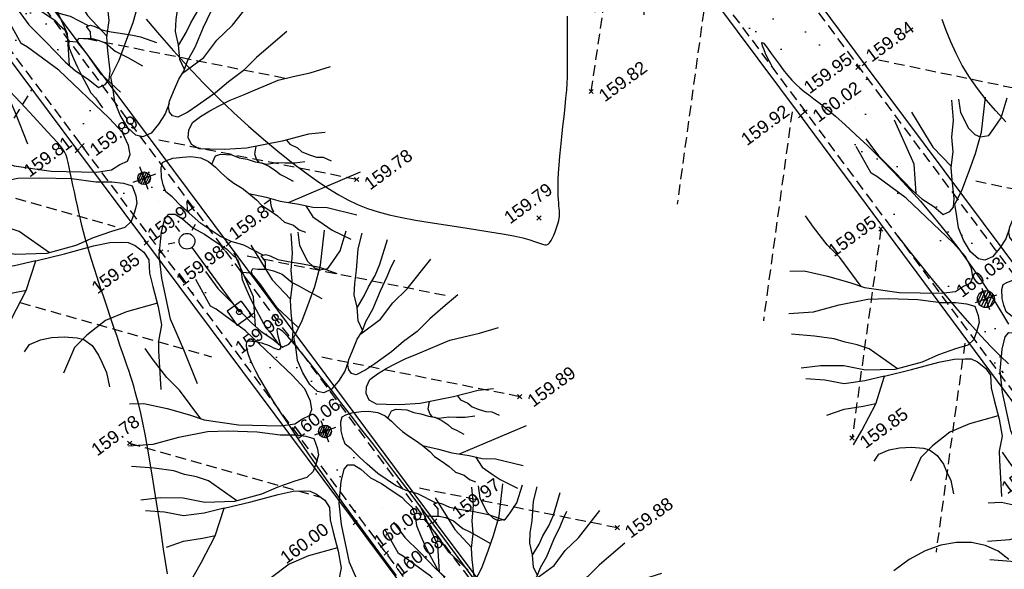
# Model space of a CAD drawing. Header units: metres. Extents: x 1575818 to 1575995, y 2263001 to 2263183.
# Tile 50 of 67: x 1575907 to 1575930, y 2263072 to 2263085. Entities that reach past the tile are written whole.
import ezdxf
from ezdxf.enums import TextEntityAlignment as Align

# ---------------------------------------------------------------- set-up
doc = ezdxf.new("R2010")
doc.units = ezdxf.units.M
doc.header["$PDMODE"] = 3
doc.header["$PDSIZE"] = 0.05
doc.linetypes.add('CACHE_100', pattern=[1.5, 1, -0.5])
doc.linetypes.add('CACHE_25', pattern=[0.375, 0.25, -0.125])
doc.layers.get('0').update_dxf_attribs({"linetype": 'CONTINUOUS'})
for name, color, linetype in [('D_CN_MAITRESSE', 34, 'CONTINUOUS'), ('D_CN_ORDINAIRE', 43, 'CONTINUOUS'), ('D_ECLAIRAGE', 220, 'CONTINUOUS'), ('D_PEINTURE', 252, 'CACHE_25'), ('D_SOCLE', 13, 'CONTINUOUS'), ('D_TROTTOIR', 7, 'CONTINUOUS'), ('TOPO_ALT', 142, 'CONTINUOUS'), ('TOPO_JIS', 7, 'CONTINUOUS'), ('V_ARBRE', 82, 'CONTINUOUS'), ('V_VEGETATION', 80, 'CONTINUOUS')]:
    doc.layers.add(name, color=color, linetype=linetype)
doc.styles.get("Standard").update_dxf_attribs({"font": 'arial.ttf'})
pattern_1 = [(348.4323, (1575893.9948, 2263027.4994), (1.99051, 2.24452), [0, -1.875]), (103.4323, (1575893.5645, 2263027.451), (-2.17856, -2.06249), [0, -3.125]), (189.4323, (1575893.5645, 2263027.451), (1.9055, -2.317125), [0, -2.5]), (216.4323, (1575893.8216, 2263027.1025), (2.749766, -1.199495), [0, -2.5]), (110.4323, (1575892.989, 2263026.757), (-1.910967, -2.31262), [0, -2.5]), (322.4323, (1575892.989, 2263026.757), (2.77299, 1.144777), [0, -2.5]), (88.4323, (1575894.7102, 2263026.951), (-2.63814, -1.42836), [0, -3.125]), (336.4323, (1575893.6816, 2263028.3447), (2.413676, 1.78162), [0, -2.5]), (211.4323, (1575893.6816, 2263028.3447), (2.63476, -1.43459), [0, -2.5]), (150.4323, (1575893.5085, 2263027.9478), (-2.586684, -1.51956), [0, -1.25]), (284.4323, (1575894.28, 2263026.9026), (2.88994, -0.80513), [0, -1.55])]

# ---------------------------------------------------------------- blocks, each defined once
blk = doc.blocks.new('194')
for p, q in [((0, -0.0285), (0, 0.0285)), ((0.0285, 0), (-0.0285, 0))]:
    blk.add_line(p, q)
for points in [[(-0.0153, 0.5064), (0.0053, 0.4057), (0.0323, 0.3437)], [(-0.1462, 0.4831), (-0.1313, 0.432), (-0.1069, 0.3801), (-0.0807, 0.3213), (-0.0651, 0.2926), (-0.044, 0.264), (-0.0281, 0.2373), (-0.0104, 0.2388), (0.0021, 0.2458), (0.0111, 0.2654), (0.0222, 0.3113), (0.0312, 0.3417), (0.0493, 0.377), (0.0586, 0.4125), (0.0767, 0.4513), (0.0903, 0.5)], [(-0.0745, 0.3099), (-0.0536, 0.3814), (-0.0623, 0.5021)], [(0.1073, 0.4968), (0.1, 0.4635), (0.1032, 0.4403), (0.1049, 0.4208), (0.1155, 0.3993), (0.1258, 0.3888), (0.1472, 0.3849), (0.1651, 0.3972), (0.1918, 0.4164), (0.2232, 0.4582)], [(-0.4405, 0.2346), (-0.406, 0.2232), (-0.355, 0.1909), (-0.3075, 0.1567), (-0.2773, 0.1317), (-0.1997, 0.0902), (-0.1007, 0.0521), (-0.0653, 0.0445), (-0.0424, 0.0497), (-0.0227, 0.0514), (-0.0119, 0.0637), (-0.0083, 0.0848), (-0.0114, 0.1186), (-0.0288, 0.1613), (-0.102, 0.3075), (-0.1528, 0.3842), (-0.1634, 0.3967), (-0.1757, 0.4726)], [(0.1153, 0.1452), (0.0987, 0.1259), (0.0754, 0.1083), (0.0521, 0.0944), (0.0309, 0.0929), (0.0166, 0.1018), (0.0044, 0.125), (-0.0023, 0.1589), (-0.0037, 0.1925), (0.0036, 0.2263), (0.0075, 0.2511), (0.0397, 0.281), (0.0739, 0.3216), (0.1007, 0.3535), (0.1332, 0.3992), (0.173, 0.4788)], [(0.1768, 0.2085), (0.1743, 0.2338), (0.1834, 0.2673), (0.1874, 0.2994), (0.1983, 0.3258), (0.2144, 0.3559), (0.2363, 0.4056), (0.2597, 0.439)], [(0.1831, 0.2662), (0.2104, 0.2885), (0.2283, 0.3061), (0.2533, 0.327), (0.2749, 0.35), (0.314, 0.4026)], [(-0.2842, 0.1374), (-0.3103, 0.2241), (-0.3293, 0.265), (-0.3466, 0.3184), (-0.3557, 0.3528)], [(0.4336, 0.21), (0.3872, 0.1927), (0.3462, 0.177), (0.3051, 0.1579), (0.2641, 0.1458), (0.2267, 0.1318), (0.1767, 0.1181), (0.1501, 0.1113), (0.1233, 0.1079), (0.1129, 0.115), (0.1094, 0.1258), (0.1112, 0.1382), (0.1183, 0.1505), (0.1346, 0.1682), (0.1562, 0.1911), (0.1741, 0.2053), (0.1921, 0.2263), (0.2188, 0.2492), (0.253, 0.2864), (0.2817, 0.3144), (0.2996, 0.3339), (0.3139, 0.3479)], [(0.1692, 0.2014), (0.2292, 0.2189), (0.2721, 0.247), (0.3185, 0.268), (0.4, 0.3184)], [(-0.4791, 0.1354), (-0.4193, 0.1186), (-0.3521, 0.1127), (-0.2795, 0.1016), (-0.2299, 0.0851), (-0.1611, 0.0578), (-0.1098, 0.0308), (-0.0745, 0.0181), (-0.0498, 0.0055), (-0.0322, -0.007), (-0.0324, -0.0321), (-0.036, -0.0498), (-0.0485, -0.0674), (-0.063, -0.085), (-0.0825, -0.0936), (-0.1146, -0.0916), (-0.1605, -0.0912), (-0.205, -0.0942), (-0.2759, -0.0882), (-0.3466, -0.0647), (-0.3942, -0.0359), (-0.4489, -0.0157), (-0.4967, -0.0047)], [(0.4374, -0.0442), (0.3993, -0.0348), (0.3353, -0.0291), (0.2503, -0.0157), (0.2007, -0.0011), (0.1687, 0.0116), (0.1457, 0.0208), (0.1317, 0.0367), (0.1301, 0.0545), (0.1373, 0.0705), (0.1516, 0.0845), (0.1748, 0.0916), (0.1997, 0.0965), (0.2228, 0.0999), (0.253, 0.1033), (0.2869, 0.1047), (0.3171, 0.1062), (0.3473, 0.1078), (0.3758, 0.1093), (0.4113, 0.1053), (0.4521, 0.0996), (0.5019, 0.0974)], [(-0.2695, -0.0887), (-0.3195, -0.0169), (-0.3443, 0.0028), (-0.3706, 0.0191), (-0.3936, 0.037), (-0.4376, 0.0602), (-0.4902, 0.0843)], [(0.2018, -0.266), (0.1666, -0.2282), (0.1419, -0.2102), (0.1207, -0.1888), (0.0892, -0.1459), (0.0717, -0.1136), (0.0595, -0.0904), (0.0473, -0.0638), (0.0367, -0.0476), (0.0369, -0.0298), (0.0388, -0.0121), (0.046, 0.009), (0.0534, 0.0197), (0.0639, 0.0215), (0.0799, 0.0214), (0.103, 0.0158), (0.1207, 0.0103), (0.1421, -0.0006), (0.1561, -0.0148), (0.1666, -0.0327), (0.1752, -0.0505), (0.1841, -0.0667), (0.1946, -0.0829), (0.2086, -0.1007), (0.2192, -0.1169), (0.2314, -0.1382), (0.2383, -0.1543), (0.2525, -0.1722), (0.2648, -0.1901), (0.275, -0.2097), (0.2927, -0.2242), (0.3016, -0.2384), (0.3139, -0.2492)], [(0.1609, -0.023), (0.1756, -0.008), (0.188, -0.0081), (0.213, -0.019), (0.227, -0.0315), (0.243, -0.0407), (0.2587, -0.0532), (0.273, -0.0604), (0.287, -0.0747), (0.2975, -0.0891), (0.3045, -0.1016), (0.3134, -0.1104), (0.3274, -0.1266)], [(0.3686, -0.0932), (0.3455, -0.0876), (0.3244, -0.0804), (0.3067, -0.0731), (0.2817, -0.0676), (0.2676, -0.0587), (0.2641, -0.0479), (0.2642, -0.0355), (0.2736, -0.0194)], [(-0.4388, -0.2315), (-0.4064, -0.2041), (-0.3508, -0.1534), (-0.3061, -0.0952), (-0.3575, -0.0894), (-0.4087, -0.0783), (-0.4512, -0.0531), (-0.4954, -0.0337)], [(0.3457, -0.03), (0.3496, -0.0416), (0.3636, -0.0559), (0.3705, -0.0684), (0.3848, -0.0809), (0.3988, -0.0917), (0.4131, -0.0972), (0.4275, -0.112)], [(-0.3061, -0.0952), (-0.2369, -0.1029), (-0.166, -0.1089), (-0.1272, -0.1145), (-0.1005, -0.1235), (-0.0865, -0.129), (-0.0742, -0.1415), (-0.0601, -0.163), (-0.0549, -0.1842), (-0.0642, -0.2142), (-0.0679, -0.2463), (-0.072, -0.2958), (-0.0794, -0.3382), (-0.0994, -0.3718), (-0.1066, -0.3931), (-0.1329, -0.4808)], [(-0.0473, -0.4976), (-0.05, -0.4112), (-0.0547, -0.3328), (-0.0414, -0.2353), (-0.0285, -0.1821), (-0.0049, -0.1327), (0.0131, -0.1061), (0.0256, -0.0991), (0.0399, -0.1046), (0.0521, -0.1205), (0.0677, -0.1491), (0.0889, -0.1725), (0.1082, -0.1994), (0.1257, -0.2227), (0.1326, -0.2386), (0.1415, -0.2547), (0.1414, -0.2708), (0.1395, -0.2849), (0.1357, -0.3026), (0.1372, -0.3311), (0.1389, -0.356), (0.1421, -0.3808), (0.1455, -0.4057), (0.1487, -0.4288), (0.1559, -0.445), (0.1635, -0.4757)], [(0.2196, -0.1177), (0.2545, -0.1401), (0.2828, -0.1601), (0.3215, -0.1816), (0.3499, -0.1996), (0.3816, -0.2123), (0.4412, -0.2523)], [(-0.4766, -0.1378), (-0.4306, -0.1383), (-0.3828, -0.1477), (-0.3504, -0.1528)], [(0.3, -0.1696), (0.4838, -0.1595)], [(0.3358, -0.1907), (0.3426, -0.221), (0.3602, -0.246), (0.3741, -0.2656), (0.4085, -0.3011)], [(0.1958, -0.2987), (0.2016, -0.2818), (0.1964, -0.2659), (0.2071, -0.266), (0.2161, -0.2732), (0.23, -0.2874), (0.2514, -0.3), (0.2814, -0.3163), (0.2991, -0.3272), (0.3167, -0.3381), (0.3501, -0.3657)], [(-0.4044, -0.2875), (-0.3874, -0.2752), (-0.3592, -0.2738), (-0.3325, -0.2777), (-0.3041, -0.2867), (-0.2761, -0.2993), (-0.2635, -0.3084), (-0.2496, -0.328), (-0.2428, -0.3545), (-0.2413, -0.3742), (-0.2395, -0.399), (-0.2445, -0.4333)], [(-0.0712, -0.287), (-0.1464, -0.281), (-0.1996, -0.284), (-0.253, -0.3012), (-0.2903, -0.3186), (-0.3352, -0.3665)], [(0.2206, -0.4531), (0.1899, -0.3937), (0.1798, -0.3563), (0.1727, -0.3297), (0.1642, -0.3046), (0.1606, -0.2958), (0.1392, -0.2862)], [(0.1618, -0.2987), (0.1626, -0.2921), (0.1677, -0.2868), (0.1784, -0.2923), (0.1981, -0.2995), (0.2121, -0.3087), (0.228, -0.3229), (0.2436, -0.3498), (0.2559, -0.3624), (0.2684, -0.3766), (0.2966, -0.409)]]:
    blk.add_lwpolyline(points)
blk = doc.blocks.new('TCPOINT')
at = {"color": 0, "lineweight": 9}
blk.add_point((0, 0), dxfattribs=at)
at = {"layer": 'TOPO_ALT', "lineweight": 9}
blk.add_attdef('ALT', text='', height=0.3, dxfattribs=at).set_placement((0.1, -0.1), align=Align.TOP_LEFT)
blk = doc.blocks.new('425')
at = {"linetype": 'Continuous', "ltscale": 3}
for p, q in [((0, 2.357), (0, 2.523)), ((-0.25, 2.21), (-0.401, 2.278)), ((0.25, 2.21), (0.401, 2.278))]:
    blk.add_line(p, q, dxfattribs=at)
at = {"ltscale": 3}
blk.add_line((0, 1.885), (0, 0), dxfattribs=at)
at = {"linetype": 'Continuous', "ltscale": 3}
for centre, radius in [((0, 2.071), 0.186), ((0, 0), 0.0621)]:
    blk.add_circle(centre, radius, dxfattribs=at)
blk = doc.blocks.new('116')
for p, q in [((0, -1), (0, 0)), ((0, 0), (1, 0)), ((1, -1), (1, 0)), ((0, -1), (1, -1))]:
    blk.add_line(p, q)
blk = doc.blocks.new('300')
h = blk.add_hatch()
h.set_pattern_fill('ANSI31', color=34, scale=0.05)
h.paths.add_polyline_path([(0.5, 0, 1), (-0.5, 0, 1)])
blk.add_circle((0, 0), 0.5)

msp = doc.modelspace()

# ---------------------------------------------------------------- hatches: boundary and pattern name
at = {"layer": 'V_VEGETATION', "ltscale": 0.5}
h = msp.add_hatch(dxfattribs=at)
h.set_pattern_fill('ALEA', color=256, scale=0.25)
h.set_pattern_definition(pattern_1)
edge = h.paths.add_edge_path(flags=16)
edge.add_line((1575935.774, 2263100.928), (1575936.432, 2263099.671))
edge = h.paths.add_edge_path(flags=16)
edge.add_line((1575937.03, 2263101.586), (1575937.689, 2263100.329))
edge = h.paths.add_edge_path(flags=16)
edge.add_line((1575937.03, 2263101.586), (1575935.774, 2263100.928))
edge = h.paths.add_edge_path(flags=16)
edge.add_line((1575937.689, 2263100.329), (1575936.432, 2263099.671))
edge = h.paths.add_edge_path(flags=16)
edge.add_arc((1575917.159, 2263119.886), 0.3, 0, 180)
edge.add_arc((1575917.159, 2263119.886), 0.3, 180, 360)
h.paths.add_polyline_path([(1575917.215, 2263118.882), (1575917.832, 2263119.338), (1575918.287, 2263118.721), (1575917.67, 2263118.265)], flags=16)
h.paths.add_polyline_path([(1575924.733, 2263115.662), (1575926.381, 2263113.185), (1575925.555, 2263112.636), (1575923.908, 2263115.113)], flags=16)
h.paths.add_polyline_path([(1575949.214, 2263079.314), (1575949.492, 2263078.899), (1575948.439, 2263078.191), (1575948.16, 2263078.606)], flags=16)
edge = h.paths.add_edge_path()
edge.add_line((1575915.538, 2263120.369), (1575916.052, 2263120.755))
edge.add_line((1575916.052, 2263120.755), (1575920.498, 2263124.101))
edge.add_line((1575920.498, 2263124.101), (1575927.515, 2263123.761))
edge.add_line((1575927.515, 2263123.761), (1575927.67, 2263123.507))
edge.add_line((1575927.67, 2263123.507), (1575926.946, 2263123.293))
edge.add_line((1575926.946, 2263123.293), (1575932.613, 2263115.433))
edge.add_line((1575932.613, 2263115.433), (1575937.695, 2263105.978))
edge.add_line((1575937.695, 2263105.978), (1575941.908, 2263098.537))
edge.add_line((1575941.908, 2263098.537), (1575947.974, 2263086.993))
edge.add_line((1575947.974, 2263086.993), (1575951.252, 2263079.277))
edge.add_line((1575951.252, 2263079.277), (1575952.412, 2263076.766))
edge.add_line((1575952.412, 2263076.766), (1575951.998, 2263076.427))
edge.add_line((1575951.998, 2263076.427), (1575951.094, 2263077.715))
edge.add_line((1575951.094, 2263077.715), (1575945.663, 2263073.904))
edge.add_line((1575945.663, 2263073.904), (1575940.556, 2263070.085))
edge.add_line((1575940.556, 2263070.085), (1575935.196, 2263065.086))
edge.add_line((1575935.196, 2263065.086), (1575932.624, 2263062.235))
edge.add_line((1575932.624, 2263062.235), (1575935.661, 2263057.56))
edge.add_line((1575935.661, 2263057.56), (1575937.856, 2263053.614))
edge.add_line((1575937.856, 2263053.614), (1575942.616, 2263045.835))
edge.add_line((1575942.616, 2263045.835), (1575944.132, 2263043.591))
edge.add_line((1575944.132, 2263043.591), (1575947.094, 2263038.377))
edge.add_line((1575947.094, 2263038.377), (1575949.936, 2263033.576))
edge.add_line((1575949.936, 2263033.576), (1575948.487, 2263033.394))
edge.add_line((1575948.487, 2263033.394), (1575944.913, 2263038.186))
edge.add_line((1575944.913, 2263038.186), (1575941.585, 2263042.683))
edge.add_line((1575941.585, 2263042.683), (1575939.441, 2263045.604))
edge.add_line((1575939.441, 2263045.604), (1575934.676, 2263052.044))
edge.add_line((1575934.676, 2263052.044), (1575931.281, 2263056.625))
edge.add_line((1575931.281, 2263056.625), (1575931.886, 2263060.629))
edge.add_arc((1575935.04, 2263060.429), 3.16, 147.1135, 176.3731, ccw=False)
edge.add_line((1575932.386, 2263062.145), (1575935.279, 2263065.543))
edge.add_line((1575935.279, 2263065.543), (1575939.677, 2263070.676))
edge.add_line((1575939.677, 2263070.676), (1575943.918, 2263075.644))
edge.add_line((1575943.918, 2263075.644), (1575946.534, 2263078.697))
edge.add_line((1575946.534, 2263078.697), (1575939.914, 2263087.581))
edge.add_line((1575939.914, 2263087.581), (1575935.688, 2263093.267))
edge.add_line((1575935.688, 2263093.267), (1575930.221, 2263100.591))
edge.add_line((1575930.221, 2263100.591), (1575926.055, 2263106.204))
edge.add_line((1575926.055, 2263106.204), (1575920.581, 2263113.585))
edge.add_line((1575920.581, 2263113.585), (1575915.538, 2263120.369))
h = msp.add_hatch(dxfattribs=at)
h.set_pattern_fill('ALEA', color=256, scale=0.25)
h.set_pattern_definition(pattern_1)
h.paths.add_polyline_path([(1575905.143, 2263112.557), (1575903.86, 2263111.589), (1575908.852, 2263104.863), (1575910.057, 2263103.228), (1575914.904, 2263096.738), (1575919.768, 2263090.2), (1575925.24, 2263082.869), (1575931.286, 2263074.711), (1575930.405, 2263068.398, 0.721469), (1575930.421, 2263068.399), (1575933.103, 2263070.533), (1575933.889, 2263071.249, 0.08279), (1575934.842, 2263072.443, 0.160786), (1575935.391, 2263075.301), (1575932.623, 2263075.701), (1575926.499, 2263083.91), (1575920.903, 2263091.448), (1575916.307, 2263097.595), (1575911.204, 2263104.415), (1575910.497, 2263105.382)])
h = msp.add_hatch(dxfattribs=at)
h.set_pattern_fill('ALEA', color=256, scale=0.25)
h.set_pattern_definition(pattern_1)
h.paths.add_polyline_path([(1575921.944, 2263065.71), (1575916.383, 2263073.145), (1575911.529, 2263079.668), (1575906.701, 2263086.151), (1575904.589, 2263088.97, -0.116967), (1575904.209, 2263088.509, -0.13298), (1575903.582, 2263088.255), (1575908.212, 2263082.043), (1575909.839, 2263079.87), (1575914.753, 2263073.284), (1575918.241, 2263068.603), (1575921.586, 2263064.097), (1575921.722, 2263063.824), (1575921.49, 2263063.851), (1575917.066, 2263065.123, 0.103382), (1575919.257, 2263063.013, 0.110487), (1575922.551, 2263061.818, 0.135738), (1575925.71, 2263063.408, 0.066477), (1575926.844, 2263064.75, 0.50931), (1575926.827, 2263064.776)])

# ---------------------------------------------------------------- linework, layer by layer
at = {"layer": 'D_CN_MAITRESSE', "elevation": 160, "flags": 128}
for points in [[(1575924.476, 2263083.893), (1575924.469, 2263083.904), (1575924.424, 2263083.983), (1575924.38, 2263084.066), (1575924.336, 2263084.154), (1575924.295, 2263084.242), (1575924.259, 2263084.324), (1575924.231, 2263084.397), (1575924.213, 2263084.454), (1575924.208, 2263084.491), (1575924.217, 2263084.502), (1575924.244, 2263084.483), (1575924.29, 2263084.429), (1575924.353, 2263084.345), (1575924.43, 2263084.24), (1575924.518, 2263084.118), (1575924.613, 2263083.988), (1575924.712, 2263083.857), (1575924.813, 2263083.73), (1575924.911, 2263083.616), (1575925.007, 2263083.517), (1575925.102, 2263083.431), (1575925.201, 2263083.349), (1575925.31, 2263083.265), (1575925.434, 2263083.172), (1575925.577, 2263083.062), (1575925.744, 2263082.928), (1575925.94, 2263082.764), (1575926.167, 2263082.564), (1575926.423, 2263082.329), (1575926.703, 2263082.064), (1575926.999, 2263081.771), (1575927.308, 2263081.455), (1575927.623, 2263081.118), (1575927.94, 2263080.764), (1575928.252, 2263080.396), (1575928.555, 2263080.019), (1575928.846, 2263079.638), (1575929.122, 2263079.258), (1575929.379, 2263078.885), (1575929.615, 2263078.526), (1575929.826, 2263078.185), (1575930.011, 2263077.87)], [(1575930.016, 2263076.935), (1575929.825, 2263077.112), (1575929.606, 2263077.332), (1575929.364, 2263077.59), (1575929.103, 2263077.88), (1575928.827, 2263078.196), (1575928.543, 2263078.532), (1575928.253, 2263078.882), (1575927.962, 2263079.241), (1575927.675, 2263079.603), (1575927.406, 2263079.946)], [(1575917.541, 2263071.714), (1575917.058, 2263072.371), (1575916.627, 2263072.955), (1575916.244, 2263073.471), (1575915.902, 2263073.928), (1575915.593, 2263074.338), (1575915.31, 2263074.71), (1575915.045, 2263075.055), (1575914.793, 2263075.383), (1575914.544, 2263075.704), (1575914.295, 2263076.026), (1575914.048, 2263076.343), (1575913.809, 2263076.647), (1575913.584, 2263076.931), (1575913.378, 2263077.186), (1575913.196, 2263077.403), (1575913.044, 2263077.575), (1575912.928, 2263077.694), (1575912.85, 2263077.754), (1575912.807, 2263077.763), (1575912.79, 2263077.732), (1575912.794, 2263077.672), (1575912.811, 2263077.593), (1575912.834, 2263077.506), (1575912.856, 2263077.422), (1575912.871, 2263077.352), (1575912.872, 2263077.303), (1575912.872, 2263077.303), (1575912.86, 2263077.276), (1575912.837, 2263077.266), (1575912.804, 2263077.27), (1575912.764, 2263077.285), (1575912.717, 2263077.307), (1575912.666, 2263077.332), (1575912.612, 2263077.358), (1575912.556, 2263077.381), (1575912.501, 2263077.4), (1575912.446, 2263077.417), (1575912.392, 2263077.431), (1575912.34, 2263077.443), (1575912.29, 2263077.452), (1575912.244, 2263077.458), (1575912.202, 2263077.463), (1575912.165, 2263077.466), (1575912.133, 2263077.465), (1575912.107, 2263077.46), (1575912.086, 2263077.448), (1575912.073, 2263077.428), (1575912.065, 2263077.399), (1575912.065, 2263077.359), (1575912.073, 2263077.306), (1575912.088, 2263077.239), (1575912.115, 2263077.155), (1575912.155, 2263077.051), (1575912.211, 2263076.925), (1575912.287, 2263076.772), (1575912.384, 2263076.59), (1575912.507, 2263076.377), (1575912.657, 2263076.129), (1575912.837, 2263075.845), (1575913.045, 2263075.528), (1575913.276, 2263075.182), (1575913.528, 2263074.812), (1575913.798, 2263074.424), (1575914.081, 2263074.021), (1575914.375, 2263073.609), (1575914.677, 2263073.191), (1575914.983, 2263072.773), (1575915.29, 2263072.359), (1575915.594, 2263071.952)]]:
    msp.add_lwpolyline(points, dxfattribs=at)
at = {"layer": 'D_CN_ORDINAIRE', "elevation": 159.8, "flags": 128}
for points in [[(1575909.714, 2263085.052), (1575910.025, 2263084.684), (1575910.355, 2263084.306), (1575910.698, 2263083.926), (1575911.051, 2263083.554), (1575911.409, 2263083.195), (1575911.768, 2263082.852), (1575912.123, 2263082.528), (1575912.472, 2263082.225), (1575912.81, 2263081.943), (1575913.134, 2263081.685), (1575913.44, 2263081.453), (1575913.725, 2263081.248), (1575913.986, 2263081.071), (1575914.229, 2263080.92), (1575914.462, 2263080.792), (1575914.691, 2263080.683), (1575914.925, 2263080.591), (1575915.171, 2263080.511), (1575915.436, 2263080.44), (1575915.728, 2263080.376), (1575916.051, 2263080.316), (1575916.397, 2263080.258), (1575916.756, 2263080.203), (1575917.117, 2263080.149), (1575917.469, 2263080.097), (1575917.802, 2263080.046), (1575918.104, 2263079.997), (1575918.366, 2263079.947), (1575918.579, 2263079.898), (1575918.747, 2263079.852), (1575918.876, 2263079.81), (1575918.974, 2263079.776), (1575919.046, 2263079.75), (1575919.099, 2263079.737), (1575919.14, 2263079.737), (1575919.175, 2263079.753), (1575919.209, 2263079.787), (1575919.244, 2263079.836), (1575919.277, 2263079.897), (1575919.31, 2263079.966), (1575919.34, 2263080.039), (1575919.367, 2263080.113), (1575919.391, 2263080.185), (1575919.41, 2263080.251), (1575919.425, 2263080.309), (1575919.434, 2263080.361), (1575919.44, 2263080.407), (1575919.443, 2263080.451), (1575919.442, 2263080.496), (1575919.44, 2263080.543), (1575919.435, 2263080.594), (1575919.43, 2263080.653), (1575919.424, 2263080.721), (1575919.424, 2263080.721), (1575919.418, 2263080.801), (1575919.413, 2263080.893), (1575919.41, 2263081), (1575919.41, 2263081.124), (1575919.413, 2263081.267), (1575919.42, 2263081.43), (1575919.432, 2263081.614), (1575919.45, 2263081.822), (1575919.472, 2263082.046), (1575919.497, 2263082.281), (1575919.523, 2263082.52), (1575919.55, 2263082.755), (1575919.574, 2263082.982), (1575919.596, 2263083.192), (1575919.613, 2263083.379), (1575919.625, 2263083.54), (1575919.632, 2263083.68), (1575919.635, 2263083.808), (1575919.635, 2263083.934), (1575919.634, 2263084.067), (1575919.632, 2263084.215), (1575919.63, 2263084.388), (1575919.629, 2263084.594), (1575919.631, 2263084.84), (1575919.635, 2263085.123)], [(1575929.955, 2263082.629), (1575929.717, 2263082.89), (1575929.492, 2263083.152), (1575929.283, 2263083.417), (1575929.093, 2263083.685), (1575928.924, 2263083.959), (1575928.78, 2263084.238), (1575928.656, 2263084.516), (1575928.548, 2263084.786), (1575928.454, 2263085.041)], [(1575910.212, 2263071.988), (1575910.124, 2263072.569), (1575910.038, 2263073.14), (1575909.956, 2263073.681), (1575909.879, 2263074.173), (1575909.808, 2263074.601), (1575909.744, 2263074.969), (1575909.686, 2263075.282), (1575909.632, 2263075.548), (1575909.583, 2263075.773), (1575909.538, 2263075.966), (1575909.496, 2263076.131), (1575909.456, 2263076.277), (1575909.418, 2263076.41), (1575909.38, 2263076.534), (1575909.342, 2263076.655), (1575909.302, 2263076.778), (1575909.259, 2263076.906), (1575909.211, 2263077.046), (1575909.157, 2263077.201), (1575909.096, 2263077.376), (1575909.028, 2263077.575), (1575908.953, 2263077.793), (1575908.874, 2263078.025), (1575908.793, 2263078.265), (1575908.712, 2263078.507), (1575908.632, 2263078.746), (1575908.557, 2263078.976), (1575908.488, 2263079.192), (1575908.426, 2263079.389), (1575908.371, 2263079.569), (1575908.322, 2263079.736), (1575908.278, 2263079.893), (1575908.237, 2263080.043), (1575908.2, 2263080.192), (1575908.164, 2263080.341), (1575908.128, 2263080.494), (1575908.093, 2263080.654), (1575908.057, 2263080.819), (1575908.022, 2263080.983), (1575907.988, 2263081.144), (1575907.956, 2263081.298), (1575907.926, 2263081.44), (1575907.899, 2263081.568), (1575907.876, 2263081.677), (1575907.855, 2263081.766), (1575907.829, 2263081.844), (1575907.788, 2263081.924), (1575907.725, 2263082.017), (1575907.629, 2263082.135), (1575907.493, 2263082.29), (1575907.306, 2263082.494), (1575907.06, 2263082.758), (1575906.75, 2263083.091), (1575906.388, 2263083.479)], [(1575930.024, 2263072.328), (1575929.769, 2263072.525), (1575929.473, 2263072.658), (1575929.144, 2263072.726), (1575928.792, 2263072.729), (1575928.424, 2263072.665), (1575928.05, 2263072.532), (1575927.679, 2263072.331), (1575927.317, 2263072.062)]]:
    msp.add_lwpolyline(points, dxfattribs=at)
at = {"layer": 'D_PEINTURE', "linetype": 'CACHE_100', "flags": 128}
msp.add_lwpolyline([(1575923.767, 2263147.776, 0.01646), (1575960.307, 2263080.387)], format="xyb", dxfattribs=at)
at = {"layer": 'D_PEINTURE'}
for points in [[(1575920.188, 2263083.347), (1575920.918, 2263088.268)], [(1575922.891, 2263085.617), (1575922.214, 2263080.697)], [(1575912.975, 2263083.655), (1575908.218, 2263084.602)], [(1575926.955, 2263084.093), (1575931.491, 2263083.15)], [(1575905.616, 2263081.122), (1575907.023, 2263083.388)], [(1575924.919, 2263082.871), (1575924.242, 2263077.95)], [(1575914.666, 2263081.274), (1575909.908, 2263082.221)], [(1575904.473, 2263081.445), (1575908.978, 2263080.171)], [(1575929.243, 2263081.24), (1575933.779, 2263080.297)], [(1575927.009, 2263080.108), (1575926.332, 2263075.188)], [(1575916.749, 2263078.542), (1575911.991, 2263079.49)], [(1575906.743, 2263078.375), (1575911.248, 2263077.101)], [(1575928.985, 2263077.422), (1575928.308, 2263072.502)], [(1575918.507, 2263076.16), (1575913.75, 2263077.108)], [(1575909.323, 2263075.067), (1575913.828, 2263073.794)], [(1575920.802, 2263073.075), (1575916.044, 2263074.023)]]:
    msp.add_lwpolyline(points, dxfattribs=at)
at = {"layer": 'D_TROTTOIR', "flags": 128}
msp.add_lwpolyline([(1575905.263, 2263112.647), (1575910.617, 2263105.471), (1575911.325, 2263104.505), (1575916.427, 2263097.685), (1575921.024, 2263091.538), (1575926.619, 2263083.999), (1575932.706, 2263075.841), (1575935.524, 2263075.434, -0.166904), (1575934.973, 2263072.37, -0.082761), (1575933.99, 2263071.138), (1575933.2, 2263070.419), (1575930.528, 2263068.292, -0.358129), (1575930.328, 2263068.267, -0.324345), (1575930.259, 2263068.44), (1575931.128, 2263074.671), (1575925.119, 2263082.779), (1575919.647, 2263090.11), (1575914.784, 2263096.648), (1575909.937, 2263103.138), (1575908.732, 2263104.774), (1575903.74, 2263111.499)], format="xyb", dxfattribs=at)
at = {"layer": 'D_TROTTOIR', "linetype": 'CACHE_25', "flags": 128}
msp.add_lwpolyline([(1575905.143, 2263112.557), (1575910.497, 2263105.382), (1575911.204, 2263104.415), (1575916.307, 2263097.595), (1575920.903, 2263091.448), (1575926.499, 2263083.91), (1575932.623, 2263075.701), (1575935.391, 2263075.301, -0.160786), (1575934.842, 2263072.443, -0.08279), (1575933.889, 2263071.249), (1575933.103, 2263070.533), (1575930.421, 2263068.399, -0.496158), (1575930.408, 2263068.394, -0.431446), (1575930.406, 2263068.406), (1575931.286, 2263074.711), (1575925.24, 2263082.869), (1575919.768, 2263090.2), (1575914.904, 2263096.738), (1575910.057, 2263103.228), (1575908.852, 2263104.863), (1575903.86, 2263111.589)], format="xyb", dxfattribs=at)
at = {"layer": 'D_TROTTOIR', "flags": 128}
msp.add_lwpolyline([(1575908.092, 2263081.954), (1575909.719, 2263079.781), (1575914.633, 2263073.195), (1575918.12, 2263068.514), (1575921.416, 2263064.074), (1575921.4, 2263064.033), (1575917.086, 2263065.272, 0.759148), (1575916.926, 2263065.022, 0.095756), (1575919.176, 2263062.887, 0.111246), (1575922.556, 2263061.666, 0.13666), (1575925.811, 2263063.297, 0.065927), (1575926.962, 2263064.656, 0.565576), (1575926.851, 2263064.924), (1575922.029, 2263065.846), (1575916.503, 2263073.235), (1575911.649, 2263079.758), (1575906.821, 2263086.241), (1575904.654, 2263089.134, 0.249293), (1575904.547, 2263089.159, 0.332022), (1575904.461, 2263089.049, -0.120046), (1575904.119, 2263088.628, -0.130875), (1575903.573, 2263088.405, 0.271718), (1575903.435, 2263088.328, 0.168262), (1575903.415, 2263088.228)], format="xyb", close=True, dxfattribs=at)
at = {"layer": 'D_TROTTOIR', "linetype": 'CACHE_25', "flags": 128}
msp.add_lwpolyline([(1575908.212, 2263082.043), (1575909.839, 2263079.87), (1575914.753, 2263073.284), (1575918.241, 2263068.603), (1575921.586, 2263064.097), (1575921.722, 2263063.824), (1575921.49, 2263063.851), (1575917.066, 2263065.123, 0.103382), (1575919.257, 2263063.013, 0.110487), (1575922.551, 2263061.818, 0.135738), (1575925.71, 2263063.408, 0.066197), (1575926.84, 2263064.743, 0.636415), (1575926.827, 2263064.776), (1575921.944, 2263065.71), (1575916.383, 2263073.145), (1575911.529, 2263079.668), (1575906.701, 2263086.151), (1575904.589, 2263088.97, -0.116967), (1575904.209, 2263088.509, -0.13298), (1575903.582, 2263088.255)], format="xyb", close=True, dxfattribs=at)

# ---------------------------------------------------------------- block references
at = {"layer": 'D_ECLAIRAGE', "rotation": 36.43234740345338}
msp.add_blockref('425', (1575911.903, 2263078.154), dxfattribs=at)
at = {"layer": 'D_SOCLE', "xscale": 0.4112734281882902, "yscale": 0.4112734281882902, "rotation": 215.3282134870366}
msp.add_blockref('116', (1575912.19, 2263078.077), dxfattribs=at)
at = {"layer": 'TOPO_JIS'}
ref = msp.add_blockref('TCPOINT', (1575926.619, 2263083.999), dxfattribs=dict(at, rotation=36.43234740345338))
ref.add_attrib('ALT', '159.84', dxfattribs={"layer": 'TOPO_ALT', "height": 0.3, "rotation": 36.4323}).set_placement((1575926.615, 2263084.264), align=Align.TOP_LEFT)
ref = msp.add_blockref('TCPOINT', (1575926.473, 2263083.913), dxfattribs=dict(at, rotation=36.43234740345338))
ref.add_attrib('ALT', '159.95', dxfattribs={"layer": 'TOPO_ALT', "height": 0.3, "rotation": 36.4323}).set_placement((1575925.154, 2263083.519), align=Align.TOP_LEFT)
ref = msp.add_blockref('TCPOINT', (1575920.188, 2263083.347), dxfattribs=dict(at, rotation=36.43234740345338))
ref.add_attrib('ALT', '159.82', dxfattribs={"layer": 'TOPO_ALT', "height": 0.3, "rotation": 36.4323}).set_placement((1575920.328, 2263083.326), align=Align.TOP_LEFT)
ref = msp.add_blockref('TCPOINT', (1575925.222, 2263082.867), dxfattribs=dict(at, rotation=36.43234740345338))
ref.add_attrib('ALT', '160.02', dxfattribs={"layer": 'TOPO_ALT', "height": 0.3, "rotation": 36.4323}).set_placement((1575925.362, 2263082.846), align=Align.TOP_LEFT)
ref = msp.add_blockref('TCPOINT', (1575925.119, 2263082.779), dxfattribs=dict(at, rotation=36.43234740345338))
ref.add_attrib('ALT', '159.92', dxfattribs={"layer": 'TOPO_ALT', "height": 0.3, "rotation": 36.4323}).set_placement((1575923.678, 2263082.296), align=Align.TOP_LEFT)
ref = msp.add_blockref('TCPOINT', (1575908.204, 2263082.07), dxfattribs=dict(at, rotation=36.43234740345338))
ref.add_attrib('ALT', '159.89', dxfattribs={"layer": 'TOPO_ALT', "height": 0.3, "rotation": 36.4323}).set_placement((1575908.344, 2263082.049), align=Align.TOP_LEFT)
ref = msp.add_blockref('TCPOINT', (1575908.092, 2263081.954), dxfattribs=dict(at, rotation=36.43234740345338))
ref.add_attrib('ALT', '159.81', dxfattribs={"layer": 'TOPO_ALT', "height": 0.3, "rotation": 36.4323}).set_placement((1575906.788, 2263081.554), align=Align.TOP_LEFT)
ref = msp.add_blockref('TCPOINT', (1575914.666, 2263081.274), dxfattribs=dict(at, rotation=36.43234740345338))
ref.add_attrib('ALT', '159.78', dxfattribs={"layer": 'TOPO_ALT', "height": 0.3, "rotation": 36.4323}).set_placement((1575914.805, 2263081.253), align=Align.TOP_LEFT)
ref = msp.add_blockref('TCPOINT', (1575918.962, 2263080.366), dxfattribs=dict(at, rotation=36.43234740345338))
ref.add_attrib('ALT', '159.79', dxfattribs={"layer": 'TOPO_ALT', "height": 0.3, "rotation": 36.4323}).set_placement((1575918.1, 2263080.453), align=Align.TOP_LEFT)
ref = msp.add_blockref('TCPOINT', (1575910.055, 2263079.569), dxfattribs=dict(at, rotation=36.43234740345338))
ref.add_attrib('ALT', '159.94', dxfattribs={"layer": 'TOPO_ALT', "height": 0.3, "rotation": 36.4323}).set_placement((1575909.699, 2263080.054), align=Align.TOP_LEFT)
ref = msp.add_blockref('TCPOINT', (1575911.649, 2263079.758), dxfattribs=dict(at, rotation=36.43234740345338))
ref.add_attrib('ALT', '159.87', dxfattribs={"layer": 'TOPO_ALT', "height": 0.3, "rotation": 36.4323}).set_placement((1575911.62, 2263080.073), align=Align.TOP_LEFT)
ref = msp.add_blockref('TCPOINT', (1575927.009, 2263080.108), dxfattribs=dict(at, rotation=36.43234740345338))
ref.add_attrib('ALT', '159.95', dxfattribs={"layer": 'TOPO_ALT', "height": 0.3, "rotation": 36.4323}).set_placement((1575925.728, 2263079.68), align=Align.TOP_LEFT)
ref = msp.add_blockref('TCPOINT', (1575909.719, 2263079.781), dxfattribs=dict(at, rotation=36.43234740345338))
ref.add_attrib('ALT', '159.85', dxfattribs={"layer": 'TOPO_ALT', "height": 0.3, "rotation": 36.4323}).set_placement((1575908.387, 2263078.806), align=Align.TOP_LEFT)
ref = msp.add_blockref('TCPOINT', (1575911.518, 2263079.652), dxfattribs=dict(at, rotation=36.43234740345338))
ref.add_attrib('ALT', '159.98', dxfattribs={"layer": 'TOPO_ALT', "height": 0.3, "rotation": 36.4323}).set_placement((1575910.383, 2263078.991), align=Align.TOP_LEFT)
ref = msp.add_blockref('TCPOINT', (1575929.483, 2263078.458), dxfattribs=dict(at, rotation=36.43234740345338))
ref.add_attrib('ALT', '160.03', dxfattribs={"layer": 'TOPO_ALT', "height": 0.3, "rotation": 36.4323}).set_placement((1575928.741, 2263078.721), align=Align.TOP_LEFT)
ref = msp.add_blockref('TCPOINT', (1575912.19, 2263078.077), dxfattribs=dict(at, rotation=36.43234740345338))
ref.add_attrib('ALT', '159.98', dxfattribs={"layer": 'TOPO_ALT', "height": 0.3, "rotation": 36.4323}).set_placement((1575911.768, 2263077.394), align=Align.TOP_LEFT)
ref = msp.add_blockref('TCPOINT', (1575918.507, 2263076.16), dxfattribs=dict(at, rotation=36.43234740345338))
ref.add_attrib('ALT', '159.89', dxfattribs={"layer": 'TOPO_ALT', "height": 0.3, "rotation": 36.4323}).set_placement((1575918.647, 2263076.139), align=Align.TOP_LEFT)
ref = msp.add_blockref('TCPOINT', (1575913.923, 2263075.342), dxfattribs=dict(at, rotation=36.43234740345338))
ref.add_attrib('ALT', '160.06', dxfattribs={"layer": 'TOPO_ALT', "height": 0.3, "rotation": 36.4323}).set_placement((1575913.107, 2263075.393), align=Align.TOP_LEFT)
ref = msp.add_blockref('TCPOINT', (1575926.332, 2263075.188), dxfattribs=dict(at, rotation=36.43234740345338))
ref.add_attrib('ALT', '159.85', dxfattribs={"layer": 'TOPO_ALT', "height": 0.3, "rotation": 36.4323}).set_placement((1575926.472, 2263075.167), align=Align.TOP_LEFT)
ref = msp.add_blockref('TCPOINT', (1575909.323, 2263075.067), dxfattribs=dict(at, rotation=36.43234740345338))
ref.add_attrib('ALT', '159.78', dxfattribs={"layer": 'TOPO_ALT', "height": 0.3, "rotation": 36.4323}).set_placement((1575908.381, 2263074.989), align=Align.TOP_LEFT)
ref = msp.add_blockref('TCPOINT', (1575931.128, 2263074.671), dxfattribs=dict(at, rotation=36.43234740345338))
ref.add_attrib('ALT', '159.85', dxfattribs={"layer": 'TOPO_ALT', "height": 0.3, "rotation": 36.4323}).set_placement((1575929.807, 2263074.093), align=Align.TOP_LEFT)
ref = msp.add_blockref('TCPOINT', (1575916.503, 2263073.235), dxfattribs=dict(at, rotation=36.43234740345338))
ref.add_attrib('ALT', '159.97', dxfattribs={"layer": 'TOPO_ALT', "height": 0.3, "rotation": 36.4323}).set_placement((1575916.874, 2263073.503), align=Align.TOP_LEFT)
ref = msp.add_blockref('TCPOINT', (1575920.802, 2263073.075), dxfattribs=dict(at, rotation=36.43234740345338))
ref.add_attrib('ALT', '159.88', dxfattribs={"layer": 'TOPO_ALT', "height": 0.3, "rotation": 36.4323}).set_placement((1575920.941, 2263073.054), align=Align.TOP_LEFT)
ref = msp.add_blockref('TCPOINT', (1575915.365, 2263072.481), dxfattribs=dict(at, rotation=36.43234740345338))
ref.add_attrib('ALT', '160.08', dxfattribs={"layer": 'TOPO_ALT', "height": 0.3, "rotation": 36.4323}).set_placement((1575915.028, 2263072.822), align=Align.TOP_LEFT)
ref = msp.add_blockref('TCPOINT', (1575914.633, 2263073.195), dxfattribs=dict(at, rotation=36.43234740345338))
ref.add_attrib('ALT', '160.00', dxfattribs={"layer": 'TOPO_ALT', "height": 0.3, "rotation": 36.4323}).set_placement((1575912.83, 2263072.45), align=Align.TOP_LEFT)
ref = msp.add_blockref('TCPOINT', (1575916.379, 2263073.148), dxfattribs=dict(at, rotation=36.43234740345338))
ref.add_attrib('ALT', '160.08', dxfattribs={"layer": 'TOPO_ALT', "height": 0.3, "rotation": 36.4323}).set_placement((1575915.527, 2263072.163), align=Align.TOP_LEFT)
at = {"layer": 'V_ARBRE', "rotation": 19.97561936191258}
for name, p, xscale, yscale in [('194', (1575921.053, 2263089.87), 9.494, 9.494), ('194', (1575905.775, 2263086.558), 9.201, 9.201), ('194', (1575909.664, 2263081.303), 10.002, 10.002), ('194', (1575929.483, 2263078.458), 9.347, 9.347), ('300', (1575909.664, 2263081.303), 0.3, 0.3), ('194', (1575913.923, 2263075.342), 9.314, 9.314), ('300', (1575929.483, 2263078.458), 0.4, 0.4), ('194', (1575933.735, 2263073.07), 8.494, 8.494), ('300', (1575913.923, 2263075.342), 0.3, 0.3), ('194', (1575918.116, 2263069.764), 8.527, 8.527), ('194', (1575902.08, 2263065.924), 11.043, 11.043)]:
    msp.add_blockref(name, p, dxfattribs=dict(at, xscale=xscale, yscale=yscale))

doc.saveas('drawing.dxf')
